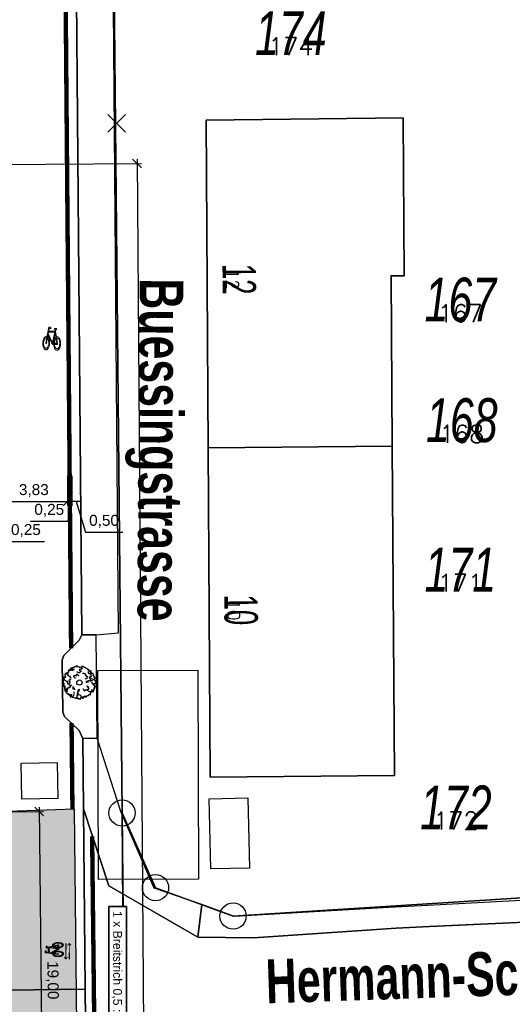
# Model space of a CAD drawing. Header units: metres. Extents: x 339653 to 341672, y 5744753 to 5747397.
# Tile 72 of 256: x 340496 to 340524, y 5745561 to 5745617. Entities that reach past the tile are written whole.
import ezdxf
from ezdxf.enums import TextEntityAlignment as Align

# ---------------------------------------------------------------- set-up
doc = ezdxf.new("R2010")
doc.units = ezdxf.units.M
doc.header["$LTSCALE"] = 0.03
doc.header["$XCLIPFRAME"] = 2
doc.header["$PDMODE"] = 3
doc.header["$PDSIZE"] = 0.5
doc.linetypes.add('ACAD_ISO03W100', pattern=[30, 12, -18])
for name, color, linetype in [('0-Bild', 7, 'Continuous'), ('BAEUME__AKTUELLER_DATENSTAND_', 7, 'Continuous'), ('FLURSTUECKSNUMMER', 7, 'Continuous'), ('HAUSNUMMER', 7, 'Continuous'), ('P-Markierung', 2, 'Continuous'), ('PF-Furteinfärbung', 10, 'Continuous'), ('UMRINGE_FAHRBAHN', 7, 'Continuous'), ('UMRINGE_FLURSTUECKSABGRENZUNGEN', 7, 'Continuous'), ('UMRINGE_GEHWEG', 7, 'Continuous'), ('UMRINGE_GRUENSTREIFEN', 7, 'Continuous'), ('UMRINGE_STRASSENTEILFLAECHEN__G', 7, 'Continuous'), ('UMRINGE_WOHNHAUS', 7, 'Continuous')]:
    doc.layers.add(name, color=color, linetype=linetype)
for name, color, linetype, lineweight in [('B-Baum', 83, 'Continuous', 25), ('B-Gebäude', 15, 'Continuous', 35), ('Flurstücke_Grenzpunkte', 7, 'Continuous', 25), ('Lagebezeichnungen', 7, 'Continuous', 25), ('Netzpunkte', 7, 'Continuous', 25), ('P-Bemaßung', 4, 'Continuous', 25), ('P-Beschriftung', 3, 'Continuous', 35), ('P-TR_Material', 6, 'Continuous', 18), ('P-TR_Parkstand', 6, 'ACAD_ISO03W100', 18), ('Siedlung', 7, 'Continuous', 25), ('Verkehr', 7, 'Continuous', 25)]:
    doc.layers.add(name, color=color, linetype=linetype, lineweight=lineweight)
doc.styles.add('DYN_DIM', font='arial.ttf')
doc.styles.add('FLURSTUECKSNUMMER', font='simplex.shx')
doc.styles.add('Flurstücksnummer - K 10 700', font='ariali.ttf', dxfattribs={"width": 0.7})
doc.styles.add('HAUSNUMMER', font='simplex.shx')
doc.styles.add('Hausnummern NRW', font='arial.ttf', dxfattribs={"width": 0.595})
doc.styles.add('Name - Bauwerken u. Einrichtungen - F 10', font='arialbd.ttf', dxfattribs={"width": 0.7})
doc.styles.add('Text-Standard 66', font='arial.ttf')
doc.dimstyles.new('M50_Bemaßung 66', dxfattribs={"dimscale": 0.2, "dimtxt": 0.625, "dimasz": 0.5, "dimexe": 0.25, "dimexo": 0.25, "dimgap": 0.25, "dimtad": 1, "dimzin": 0, "dimtxsty": 'DYN_DIM', "dimblk": 'OBLIQUE', "dimcen": -1, "dimdle": 0.25, "dimclrt": 256, "dimaunit": 2, "dimazin": 0, "dimtfac": 0.75, "dimtmove": 1, "dimatfit": 2, "dimfxl": 1, "dimtvp": 1.5, "dimtolj": 1, "dimtzin": 0, "dimarcsym": 0})
picture_1 = doc.add_image_def('image7.jpg', size_in_pixel=(450, 300))
picture_2 = doc.add_image_def('image8.png', size_in_pixel=(1024, 564))

# ---------------------------------------------------------------- blocks, each defined once
blk = doc.blocks.new('2C00108')
at = {"layer": 'B-Baum'}
for p, q in [((1.19, 3.5), (1.11, 3.45)), ((2.22, 3.67), (2.16, 3.61)), ((0.26, 2.23), (0.23, 2.21)), ((0.68, 2.97), (0.57, 3.04)), ((3.68, 2.32), (3.63, 2.28)), ((0.63, 1.13), (0.61, 1.16)), ((1.15, 0.36), (1.15, 0.41)), ((1.73, 0.2), (1.76, 0.24)), ((2.18, 0.23), (2.23, 0.25)), ((3.28, 0.82), (3.33, 0.88))]:
    blk.add_line(p, q, dxfattribs=at)
for points in [[(0.68, 2.97), (0.64, 3.07), (0.7, 3.07), (0.7, 3.16), (0.82, 3.16), (0.73, 3.29), (0.73, 3.35), (0.81, 3.33), (0.85, 3.28), (0.85, 3.43), (0.93, 3.45), (0.93, 3.39), (0.98, 3.35), (1.02, 3.51), (0.96, 3.57), (1.08, 3.65), (1.1, 3.53), (1.11, 3.45), (1.08, 3.35), (1.21, 3.32), (1.21, 3.42), (1.32, 3.42), (1.31, 3.31)], [(1.4, 3.7), (1.35, 3.62), (1.23, 3.68), (1.19, 3.5)], [(1.4, 3.7), (1.46, 3.67), (1.48, 3.77), (1.72, 3.87), (1.66, 3.77), (1.66, 3.72), (1.82, 3.77), (1.93, 3.74), (1.92, 3.64), (2.11, 3.71), (2.2, 3.72), (2.16, 3.61), (2.28, 3.57), (2.24, 3.45), (2.01, 3.45), (1.95, 3.34), (2.06, 3.26), (2.21, 3.25), (1.97, 3.06), (1.77, 3.06), (1.76, 3.07), (1.74, 3.18)], [(2.22, 3.67), (2.3, 3.82), (2.44, 3.77), (2.45, 3.67), (2.63, 3.69), (2.64, 3.61), (2.77, 3.59), (2.8, 3.52), (2.8, 3.48), (2.95, 3.5), (2.89, 3.42), (3.05, 3.41), (2.99, 3.35), (3.1, 3.27)], [(0.24, 1.85), (0.11, 1.98), (0, 2.03), (0.05, 2.05), (0.14, 2.05), (0.23, 2.21), (0.35, 2.23), (0.4, 2.18), (0.39, 2.14), (0.5, 2.09), (0.61, 2.08), (0.59, 1.95), (0.62, 1.85), (0.67, 1.76)], [(0.26, 2.23), (0.19, 2.3), (0.26, 2.35), (0.14, 2.58), (0.29, 2.58), (0.28, 2.56), (0.42, 2.54), (0.36, 2.63), (0.43, 2.63), (0.35, 2.71), (0.36, 2.85), (0.43, 3.06), (0.57, 3.04), (0.57, 2.96), (0.5, 2.95), (0.59, 2.85), (0.65, 2.9), (0.69, 2.88), (0.62, 2.76), (0.75, 2.75), (0.75, 2.66), (0.85, 2.68), (0.92, 2.56), (1.03, 2.56)], [(1.02, 2.32), (0.89, 2.31), (0.89, 2.28), (0.9, 2.21), (0.78, 2.16), (0.8, 2.11), (0.86, 2.05), (0.79, 1.93), (0.86, 1.88), (0.88, 1.89), (0.84, 1.8), (0.77, 1.78), (0.77, 1.68), (0.87, 1.69), (0.86, 1.62), (0.99, 1.59), (1.02, 1.59), (1.1, 1.63), (1.1, 1.68)], [(1.51, 2.47), (1.51, 2.42), (1.4, 2.48), (1.45, 2.5), (1.4, 2.52), (1.29, 2.62), (1.36, 2.67), (1.36, 2.78), (1.65, 2.69), (1.65, 2.87), (1.69, 2.89), (1.75, 2.81), (1.84, 2.81), (1.87, 2.75), (1.87, 2.67)], [(2.31, 2.97), (2.42, 3.04), (2.43, 3.01), (2.47, 2.95), (2.6, 2.98), (2.61, 2.92), (2.6, 2.84), (2.72, 2.79), (2.7, 2.71), (2.67, 2.7), (2.76, 2.66), (2.83, 2.68), (2.88, 2.6), (2.8, 2.54), (2.85, 2.5), (2.76, 2.39), (2.74, 2.38), (2.65, 2.36), (2.63, 2.4)], [(2.78, 1.92), (2.78, 2.06), (2.85, 2.12), (2.87, 1.99), (2.99, 2.05), (2.99, 2.17), (3.05, 2.19), (3.23, 2.09), (3.23, 2.25), (3.32, 2.12), (3.43, 2.17), (3.43, 2.23), (3.54, 2.32), (3.63, 2.28), (3.67, 2.19), (3.83, 2.14), (3.77, 2.04), (3.79, 1.97), (3.92, 1.89), (3.79, 1.83), (3.7, 1.84), (3.69, 1.76), (3.48, 1.77), (3.47, 1.86), (3.33, 1.91), (3.29, 1.95)], [(2.95, 3.21), (2.94, 3.04), (3.03, 2.96), (3.19, 2.96), (3.24, 2.87), (3.27, 2.71), (3.32, 2.64), (3.07, 2.55), (3.17, 2.48), (3.09, 2.45), (3.2, 2.38), (3.29, 2.44), (3.36, 2.41)], [(3.1, 3.27), (3.3, 3.3), (3.14, 3.11), (3.32, 3.09), (3.32, 3.01), (3.29, 2.97), (3.3, 2.93), (3.39, 2.95), (3.45, 3.02), (3.53, 2.92), (3.48, 2.8), (3.56, 2.7), (3.65, 2.66), (3.61, 2.5), (3.65, 2.5), (3.76, 2.49), (3.76, 2.42), (3.68, 2.36), (3.68, 2.32)], [(0.24, 1.85), (0.16, 1.8), (0.23, 1.73), (0.09, 1.52), (0.24, 1.51), (0.23, 1.53), (0.37, 1.53), (0.31, 1.44), (0.37, 1.44), (0.29, 1.36), (0.29, 1.23), (0.33, 1.01), (0.47, 1.02), (0.48, 1.1), (0.42, 1.11), (0.51, 1.21), (0.57, 1.15), (0.61, 1.16), (0.55, 1.3), (0.68, 1.3), (0.69, 1.38), (0.79, 1.35), (0.86, 1.46), (0.98, 1.45)], [(0.63, 1.13), (0.56, 1.03), (0.54, 1), (0.59, 0.92), (0.41, 0.8), (0.47, 0.77), (0.66, 0.74), (0.57, 0.67), (0.67, 0.66), (0.72, 0.71), (0.74, 0.56), (0.86, 0.59), (0.83, 0.53), (0.86, 0.45), (0.95, 0.49), (1.05, 0.61), (1.04, 0.49), (0.96, 0.38), (0.97, 0.3), (1.15, 0.41), (1.25, 0.44), (1.34, 0.48), (1.38, 0.66), (1.39, 0.73), (1.33, 0.89)], [(1.45, 1.12), (1.41, 1.29), (1.26, 1.2), (1.22, 1.22), (1.26, 1.32), (1.21, 1.39), (1.25, 1.44), (1.32, 1.49)], [(2.01, 1.14), (1.87, 1.13), (1.8, 1.06), (1.94, 1.05), (1.88, 0.93), (1.76, 0.92), (1.75, 0.86), (1.84, 0.68), (1.69, 0.68), (1.82, 0.6), (1.76, 0.48), (1.71, 0.48), (1.62, 0.37), (1.66, 0.28), (1.76, 0.24), (1.81, 0.08), (1.91, 0.14), (1.97, 0.13), (2.06, 0), (2.11, 0.13), (2.11, 0.22), (2.18, 0.23), (2.17, 0.43), (2.08, 0.44), (2.03, 0.59), (1.99, 0.62)], [(2.37, 1.24), (2.38, 1.21), (2.38, 1.19), (2.46, 1.16), (2.46, 1.11), (2.42, 1.07), (2.52, 1.06), (2.52, 1), (2.75, 1.15), (2.8, 1.05), (2.94, 1.08), (2.86, 1.16), (2.95, 1.19), (3.04, 1.18), (3.05, 1.27), (3.02, 1.28), (3.04, 1.39), (2.85, 1.41), (2.96, 1.46), (2.95, 1.53), (2.9, 1.51), (2.85, 1.54), (2.85, 1.58)], [(3.48, 1.77), (3.61, 1.69), (3.64, 1.68), (3.62, 1.58), (3.84, 1.54), (3.8, 1.49), (3.64, 1.39), (3.75, 1.36), (3.66, 1.31), (3.6, 1.34), (3.64, 1.19), (3.52, 1.17), (3.58, 1.13), (3.58, 1.04), (3.47, 1.04), (3.34, 1.11), (3.39, 1.01), (3.51, 0.94), (3.54, 0.86), (3.33, 0.88), (3.23, 0.87), (3.12, 0.87), (3.04, 0.99)], [(1.15, 0.36), (1.15, 0.33), (1.21, 0.21), (1.31, 0.28), (1.36, 0.2), (1.52, 0.24), (1.55, 0.15), (1.62, 0.18), (1.7, 0.14), (1.73, 0.2)], [(2.23, 0.25), (2.38, 0.11), (2.35, 0.35), (2.51, 0.27), (2.55, 0.35), (2.54, 0.39), (2.57, 0.43), (2.65, 0.36), (2.66, 0.27), (2.78, 0.31), (2.8, 0.44), (2.92, 0.48), (3.01, 0.47), (3.07, 0.62), (3.1, 0.6), (3.2, 0.56), (3.24, 0.61), (3.2, 0.71), (3.28, 0.82)]]:
    blk.add_lwpolyline(points, dxfattribs=at)
blk.add_circle((1.96, 1.94), 0.3, dxfattribs=at)
blk = doc.blocks.new('CIRCLE')
at = {"layer": 'B-Baum'}
blk.add_blockref('2C00108', (-1.98, -1.95), dxfattribs=at)
blk = doc.blocks.new('Grenzpunkt mit Abmarkung (Marke)')
at = {"lineweight": -2}
blk.add_circle((0, 0), 0.499, dxfattribs=at)
blk = doc.blocks.new('A$C820ec4b6')
at = {"layer": 'P-TR_Material'}
h = blk.add_hatch(color=256, dxfattribs=at)
h.dxf.hatch_style = 1
edge = h.paths.add_edge_path()
edge.add_line((0.218, 1.308), (0.136, 1.308))
edge.add_arc((0.136, 1.244), 0.0647, 90.1266, 195.4329)
edge.add_line((0.074, 1.226), (-0.044, 0.39))
edge.add_arc((-0.023, 0.387), 0.0209, 171.9456, 368.3076)
edge.add_line((-0.003, 0.39), (0.112, 1.202))
edge.add_arc((0.145, 1.198), 0.033, 80.5521, 171.9456, ccw=False)
edge.add_line((0.15, 1.23), (0.218, 1.231))
edge.add_line((0.218, 1.231), (0.218, 1.308))
h = blk.add_hatch(color=256, dxfattribs=at)
h.dxf.hatch_style = 1
h.paths.add_polyline_path([(0.421, 1.243), (0.538, 1.243), (0.538, 1.165), (0.498, 1.165), (0.382, 0.401), (0.343, 0.417), (0.457, 1.169), (0.441, 1.174), (0.429, 1.183), (0.419, 1.198), (0.416, 1.211), (0.416, 1.229)])
h = blk.add_hatch(color=256, dxfattribs=at)
h.dxf.hatch_style = 1
h.paths.add_polyline_path([(0.049, 0.757), (0.075, 0.738), (0.099, 0.709), (0.118, 0.678), (0.141, 0.626), (0.16, 0.567), (0.176, 0.481), (0.181, 0.416), (0.181, 0.359), (0.173, 0.274), (0.158, 0.204), (0.132, 0.129), (0.103, 0.077), (0.076, 0.043), (0.036, 0.012), (0, 0), (-0.045, 0.005), (-0.081, 0.024), (-0.111, 0.053), (-0.139, 0.091), (-0.171, 0.16), (-0.184, 0.201), (-0.192, 0.232), (-0.2, 0.278), (-0.207, 0.342), (-0.208, 0.403), (-0.205, 0.466), (-0.195, 0.537), (-0.185, 0.578), (-0.165, 0.639), (-0.131, 0.703), (-0.102, 0.739), (-0.07, 0.765), (-0.027, 0.781), (0.01, 0.778), (-0.002, 0.689), (-0.011, 0.692), (-0.037, 0.688), (-0.071, 0.669), (-0.087, 0.653), (-0.106, 0.626), (-0.126, 0.587), (-0.144, 0.533), (-0.156, 0.478), (-0.161, 0.426), (-0.161, 0.371), (-0.159, 0.328), (-0.153, 0.286), (-0.134, 0.216), (-0.107, 0.156), (-0.086, 0.127), (-0.063, 0.106), (-0.034, 0.092), (-0.002, 0.089), (0.029, 0.101), (0.052, 0.12), (0.075, 0.148), (0.096, 0.186), (0.113, 0.233), (0.123, 0.275), (0.131, 0.322), (0.134, 0.367), (0.134, 0.42), (0.129, 0.469), (0.118, 0.528), (0.104, 0.573), (0.093, 0.598), (0.078, 0.626), (0.067, 0.643), (0.037, 0.673)])
h = blk.add_hatch(color=256, dxfattribs=at)
h.dxf.hatch_style = 1
h.paths.add_polyline_path([(0.074, 0.934), (0.342, 0.419), (0.38, 0.402), (0.591, 0.401), (0.633, 0.407), (0.637, 0.382), (0.634, 0.363), (0.625, 0.346), (0.615, 0.336), (0.604, 0.328), (0.593, 0.324), (0.377, 0.324), (0.364, 0.328), (0.346, 0.336), (0.329, 0.349), (0.321, 0.357), (0.311, 0.371), (0.302, 0.389), (0.063, 0.849)])
h = blk.add_hatch(color=256, dxfattribs=at)
h.dxf.hatch_style = 1
h.paths.add_polyline_path([(0.096, 1.089), (0.445, 1.09), (0.433, 1.012), (0.085, 1.011)])
h = blk.add_hatch(color=256, dxfattribs=at)
h.dxf.hatch_style = 1
h.paths.add_polyline_path([(0.557, 0.768), (0.592, 0.781), (0.632, 0.78), (0.669, 0.764), (0.703, 0.735), (0.732, 0.695), (0.76, 0.641), (0.78, 0.581), (0.797, 0.501), (0.803, 0.437), (0.804, 0.353), (0.798, 0.291), (0.786, 0.221), (0.765, 0.155), (0.738, 0.097), (0.709, 0.054), (0.677, 0.024), (0.636, 0.004), (0.603, 0.001), (0.559, 0.015), (0.525, 0.04), (0.498, 0.072), (0.473, 0.114), (0.463, 0.135), (0.445, 0.186), (0.429, 0.249), (0.418, 0.323), (0.415, 0.406), (0.419, 0.469), (0.428, 0.535), (0.439, 0.58), (0.449, 0.613), (0.466, 0.657), (0.487, 0.696), (0.521, 0.739), (0.539, 0.657), (0.518, 0.628), (0.486, 0.557), (0.474, 0.512), (0.465, 0.45), (0.462, 0.401), (0.466, 0.322), (0.473, 0.279), (0.485, 0.231), (0.501, 0.188), (0.526, 0.143), (0.565, 0.105), (0.6, 0.091), (0.621, 0.091), (0.654, 0.104), (0.685, 0.131), (0.712, 0.173), (0.73, 0.213), (0.744, 0.262), (0.756, 0.336), (0.757, 0.357), (0.757, 0.417), (0.752, 0.475), (0.746, 0.51), (0.733, 0.559), (0.713, 0.608), (0.695, 0.637), (0.667, 0.669), (0.645, 0.684), (0.623, 0.692), (0.602, 0.693), (0.575, 0.685)])
h = blk.add_hatch(color=256, dxfattribs=at)
h.dxf.hatch_style = 1
h.paths.add_polyline_path([(0.488, 1.099), (0.633, 0.405), (0.592, 0.401), (0.47, 0.983)])
at = {"layer": 'P-TR_Material', "flags": 128}
blk.add_lwpolyline([(0.218, 1.308), (0.136, 1.308, 0.494808), (0.074, 1.226), (-0.044, 0.39, 1.154045), (-0.003, 0.39), (0.112, 1.202, -0.421355), (0.15, 1.23), (0.218, 1.231), (0.218, 1.308)], format="xyb", close=True, dxfattribs=at)
for points in [[(0.421, 1.243), (0.538, 1.243), (0.538, 1.165), (0.498, 1.165), (0.382, 0.401), (0.343, 0.417), (0.457, 1.169), (0.441, 1.174), (0.429, 1.183), (0.419, 1.198), (0.416, 1.211), (0.416, 1.229), (0.421, 1.243)], [(0.049, 0.757), (0.075, 0.738), (0.099, 0.709), (0.118, 0.678), (0.141, 0.626), (0.16, 0.567), (0.176, 0.481), (0.181, 0.416), (0.181, 0.359), (0.173, 0.274), (0.158, 0.204), (0.132, 0.129), (0.103, 0.077), (0.076, 0.043), (0.036, 0.012), (0, 0), (-0.045, 0.005), (-0.081, 0.024), (-0.111, 0.053), (-0.139, 0.091), (-0.171, 0.16), (-0.184, 0.201), (-0.192, 0.232), (-0.2, 0.278), (-0.207, 0.342), (-0.208, 0.403), (-0.205, 0.466), (-0.195, 0.537), (-0.185, 0.578), (-0.165, 0.639), (-0.131, 0.703), (-0.102, 0.739), (-0.07, 0.765), (-0.027, 0.781), (0.01, 0.778), (-0.002, 0.689), (-0.011, 0.692), (-0.037, 0.688), (-0.071, 0.669), (-0.087, 0.653), (-0.106, 0.626), (-0.126, 0.587), (-0.144, 0.533), (-0.156, 0.478), (-0.161, 0.426), (-0.161, 0.371), (-0.159, 0.328), (-0.153, 0.286), (-0.134, 0.216), (-0.107, 0.156), (-0.086, 0.127), (-0.063, 0.106), (-0.034, 0.092), (-0.002, 0.089), (0.029, 0.101), (0.052, 0.12), (0.075, 0.148), (0.096, 0.186), (0.113, 0.233), (0.123, 0.275), (0.131, 0.322), (0.134, 0.367), (0.134, 0.42), (0.129, 0.469), (0.118, 0.528), (0.104, 0.573), (0.093, 0.598), (0.078, 0.626), (0.067, 0.643), (0.037, 0.673), (0.049, 0.757)], [(0.074, 0.934), (0.342, 0.419), (0.38, 0.402), (0.591, 0.401), (0.633, 0.407), (0.637, 0.382), (0.634, 0.363), (0.625, 0.346), (0.615, 0.336), (0.604, 0.328), (0.593, 0.324), (0.377, 0.324), (0.364, 0.328), (0.346, 0.336), (0.329, 0.349), (0.321, 0.357), (0.311, 0.371), (0.302, 0.389), (0.063, 0.849), (0.074, 0.934)], [(0.096, 1.089), (0.445, 1.09), (0.433, 1.012), (0.085, 1.011), (0.096, 1.089)], [(0.557, 0.768), (0.592, 0.781), (0.632, 0.78), (0.669, 0.764), (0.703, 0.735), (0.732, 0.695), (0.76, 0.641), (0.78, 0.581), (0.797, 0.501), (0.803, 0.437), (0.804, 0.353), (0.798, 0.291), (0.786, 0.221), (0.765, 0.155), (0.738, 0.097), (0.709, 0.054), (0.677, 0.024), (0.636, 0.004), (0.603, 0.001), (0.559, 0.015), (0.525, 0.04), (0.498, 0.072), (0.473, 0.114), (0.463, 0.135), (0.445, 0.186), (0.429, 0.249), (0.418, 0.323), (0.415, 0.406), (0.419, 0.469), (0.428, 0.535), (0.439, 0.58), (0.449, 0.613), (0.466, 0.657), (0.487, 0.696), (0.521, 0.739), (0.539, 0.657), (0.518, 0.628), (0.486, 0.557), (0.474, 0.512), (0.465, 0.45), (0.462, 0.401), (0.466, 0.322), (0.473, 0.279), (0.485, 0.231), (0.501, 0.188), (0.526, 0.143), (0.565, 0.105), (0.6, 0.091), (0.621, 0.091), (0.654, 0.104), (0.685, 0.131), (0.712, 0.173), (0.73, 0.213), (0.744, 0.262), (0.756, 0.336), (0.757, 0.357), (0.757, 0.417), (0.752, 0.475), (0.746, 0.51), (0.733, 0.559), (0.713, 0.608), (0.695, 0.637), (0.667, 0.669), (0.645, 0.684), (0.623, 0.692), (0.602, 0.693), (0.575, 0.685), (0.557, 0.768)], [(0.488, 1.099), (0.633, 0.405), (0.592, 0.401), (0.47, 0.983), (0.488, 1.099)]]:
    blk.add_lwpolyline(points, close=True, dxfattribs=at)
blk = doc.blocks.new('_Oblique')
at = {"color": 0, "lineweight": -2}
blk.add_line((-0.5, -0.5), (0.5, 0.5), dxfattribs=at)
blk = doc.blocks.new('*D152')
at = {"layer": 'Defpoints', "color": 0, "transparency": 16777216}
for p in [(340494.951, 5745572.277), (340495.174, 5745553.014), (340497.512, 5745553.041)]:
    blk.add_point(p, dxfattribs=at)
at = {"layer": 'P-Bemaßung', "color": 0, "lineweight": -2, "transparency": 16777216}
for p, q in [((340495.201, 5745572.279), (340497.538, 5745572.307)), ((340497.285, 5745572.554), (340497.515, 5745552.791)), ((340495.424, 5745553.017), (340497.762, 5745553.044))]:
    blk.add_line(p, q, dxfattribs=at)
at = {"layer": 'P-Bemaßung', "color": 0, "lineweight": -2, "transparency": 16777216, "xscale": 0.5, "yscale": 0.5, "zscale": 0.5}
for p, rotation in [((340497.288, 5745572.304), 90.66475879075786), ((340497.512, 5745553.041), 270.6647587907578)]:
    blk.add_blockref('_Oblique', p, dxfattribs=dict(at, rotation=rotation))
at = {"layer": 'P-Bemaßung', "transparency": 16777216, "insert": (340498.025, 5745562.68), "char_height": 0.625, "attachment_point": 5, "rotation": 270.6648, "style": 'DYN_DIM'}
blk.add_mtext('\\A1;19,00', dxfattribs=at)
blk = doc.blocks.new('*D158')
at = {"layer": 'Defpoints', "color": 0, "transparency": 16777216}
for p in [(340499.149, 5745591.689), (340499.649, 5745591.689), (340499.149, 5745589.967)]:
    blk.add_point(p, dxfattribs=at)
at = {"layer": 'P-Bemaßung', "color": 0, "lineweight": -2, "transparency": 16777216}
for p, q in [((340499.149, 5745591.439), (340499.149, 5745589.717)), ((340499.649, 5745591.439), (340499.649, 5745589.717)), ((340499.649, 5745589.967), (340499.149, 5745589.967)), ((340499.649, 5745589.967), (340499.149, 5745589.967)), ((340499.399, 5745589.967), (340499.925, 5745588.215)), ((340499.925, 5745588.215), (340502.046, 5745588.215))]:
    blk.add_line(p, q, dxfattribs=at)
at = {"layer": 'P-Bemaßung', "transparency": 16777216, "insert": (340500.985, 5745588.841), "char_height": 0.625, "attachment_point": 5, "style": 'DYN_DIM'}
blk.add_mtext('\\A1;0,50', dxfattribs=at)
blk = doc.blocks.new('*D159')
at = {"layer": 'Defpoints', "color": 0, "transparency": 16777216}
for p in [(340498.899, 5745591.689), (340499.149, 5745591.689), (340498.899, 5745589.967)]:
    blk.add_point(p, dxfattribs=at)
at = {"layer": 'P-Bemaßung', "color": 0, "lineweight": -2, "transparency": 16777216}
for p, q in [((340498.899, 5745591.439), (340498.899, 5745589.717)), ((340499.149, 5745591.439), (340499.149, 5745589.717)), ((340499.149, 5745589.967), (340498.899, 5745589.967)), ((340499.149, 5745589.967), (340498.899, 5745589.967)), ((340499.024, 5745589.967), (340498.926, 5745588.841)), ((340498.926, 5745588.841), (340496.798, 5745588.841))]:
    blk.add_line(p, q, dxfattribs=at)
at = {"layer": 'P-Bemaßung', "transparency": 16777216, "insert": (340497.862, 5745589.466), "char_height": 0.625, "attachment_point": 5, "style": 'DYN_DIM'}
blk.add_mtext('\\A1;0,25', dxfattribs=at)
blk = doc.blocks.new('*D161')
at = {"layer": 'Defpoints', "color": 0, "transparency": 16777216}
for p in [(340494.82, 5745591.689), (340495.07, 5745591.689), (340495.07, 5745589.967)]:
    blk.add_point(p, dxfattribs=at)
at = {"layer": 'P-Bemaßung', "color": 0, "lineweight": -2, "transparency": 16777216}
for p, q in [((340494.82, 5745591.439), (340494.82, 5745589.717)), ((340495.07, 5745591.439), (340495.07, 5745589.717)), ((340494.82, 5745589.967), (340495.07, 5745589.967)), ((340494.82, 5745589.967), (340495.07, 5745589.967)), ((340494.945, 5745589.967), (340495.471, 5745587.69)), ((340495.471, 5745587.69), (340497.599, 5745587.69))]:
    blk.add_line(p, q, dxfattribs=at)
at = {"layer": 'P-Bemaßung', "transparency": 16777216, "insert": (340496.535, 5745588.316), "char_height": 0.625, "attachment_point": 5, "style": 'DYN_DIM'}
blk.add_mtext('\\A1;0,25', dxfattribs=at)
blk = doc.blocks.new('*D162')
at = {"layer": 'Defpoints', "color": 0, "transparency": 16777216}
for p in [(340495.07, 5745591.689), (340498.899, 5745591.689), (340498.899, 5745589.967)]:
    blk.add_point(p, dxfattribs=at)
at = {"layer": 'P-Bemaßung', "color": 0, "lineweight": -2, "transparency": 16777216}
for p, q in [((340495.07, 5745591.439), (340495.07, 5745589.717)), ((340498.899, 5745591.439), (340498.899, 5745589.717)), ((340494.82, 5745589.967), (340499.149, 5745589.967))]:
    blk.add_line(p, q, dxfattribs=at)
at = {"layer": 'P-Bemaßung', "color": 0, "lineweight": -2, "transparency": 16777216, "xscale": 0.5, "yscale": 0.5, "zscale": 0.5, "rotation": 180}
blk.add_blockref('_Oblique', (340495.07, 5745589.967), dxfattribs=at)
at = {"layer": 'P-Bemaßung', "color": 0, "lineweight": -2, "transparency": 16777216, "xscale": 0.5, "yscale": 0.5, "zscale": 0.5}
blk.add_blockref('_Oblique', (340498.899, 5745589.967), dxfattribs=at)
at = {"layer": 'P-Bemaßung', "transparency": 16777216, "insert": (340496.985, 5745590.592), "char_height": 0.625, "attachment_point": 5, "style": 'DYN_DIM'}
blk.add_mtext('\\A1;3,83', dxfattribs=at)
blk = doc.blocks.new('*D206')
at = {"layer": 'Defpoints', "color": 0, "transparency": 16777216}
for p in [(340493.692, 5745609.166), (340494.732, 5745470.428), (340503.907, 5745470.497)]:
    blk.add_point(p, dxfattribs=at)
at = {"layer": 'P-Bemaßung', "color": 0, "lineweight": -2, "transparency": 16777216}
for p, q in [((340502.865, 5745609.485), (340503.908, 5745470.247)), ((340493.942, 5745609.168), (340503.117, 5745609.236)), ((340494.982, 5745470.43), (340504.156, 5745470.499))]:
    blk.add_line(p, q, dxfattribs=at)
at = {"layer": 'P-Bemaßung', "color": 0, "lineweight": -2, "transparency": 16777216, "xscale": 0.5, "yscale": 0.5, "zscale": 0.5}
for p, rotation in [((340502.867, 5745609.235), 90.42931702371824), ((340503.907, 5745470.497), 270.4293170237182)]:
    blk.add_blockref('_Oblique', p, dxfattribs=dict(at, rotation=rotation))
at = {"layer": 'P-Bemaßung', "transparency": 16777216, "insert": (340504.012, 5745539.87), "char_height": 0.625, "attachment_point": 5, "rotation": 270.4293, "style": 'DYN_DIM'}
blk.add_mtext('\\A1;140,00', dxfattribs=at)

msp = doc.modelspace()

# ---------------------------------------------------------------- hatches: boundary and pattern name
at = {"layer": 'PF-Furteinfärbung'}
h = msp.add_hatch(color=256, dxfattribs=at)
h.dxf.hatch_style = 1
h.paths.add_polyline_path([(340499.518, 5745553.064), (340499.31, 5745572.433), (340494.95, 5745572.277), (340495.098, 5745553.013)])

# ---------------------------------------------------------------- linework, layer by layer
at = {"layer": 'B-Gebäude'}
for points in [[(340517.399, 5745593.132), (340506.92, 5745593.033), (340506.802, 5745611.706), (340518.022, 5745611.837), (340518.083, 5745602.843), (340517.334, 5745602.837)], [(340517.399, 5745593.132), (340517.526, 5745574.361), (340507.038, 5745574.26), (340506.92, 5745593.033)]]:
    msp.add_lwpolyline(points, close=True, dxfattribs=at)
for points in [[(340506.92, 5745593.033, 0), (340517.399, 5745593.132, 0), (340517.334, 5745602.837, 0), (340518.083, 5745602.843, 0), (340518.022, 5745611.837, 0), (340506.802, 5745611.706, 0), (340506.92, 5745593.033, 0)], [(340517.399, 5745593.132, 0), (340506.92, 5745593.033, 0), (340507.038, 5745574.26, 0), (340517.526, 5745574.361, 0), (340517.399, 5745593.132, 0)]]:
    msp.add_polyline3d(points, dxfattribs=at)
at = {"layer": 'Flurstücke_Grenzpunkte', "color": 83}
for points in [[(340498.06, 5745788.18), (340498.615, 5745666.57), (340501.103, 5745666.554), (340501.408, 5745634.914), (340502.014, 5745572.218), (340502.182, 5745554.868)], [(340502.182, 5745554.868), (340502.014, 5745572.218), (340503.918, 5745567.959), (340508.337, 5745566.342), (340526.87, 5745567.517), (340528.36, 5745567.611), (340528.709, 5745567.633), (340548.621, 5745567.844), (340567.561, 5745566.75), (340573.592, 5745566.402), (340591.895, 5745564.765), (340615.329, 5745562.668), (340633.341, 5745561.057)]]:
    msp.add_lwpolyline(points, dxfattribs=at)
msp.add_lwpolyline([(340503.918, 5745567.959), (340502.014, 5745572.218), (340501.408, 5745634.914), (340527.418, 5745634.709), (340527.235, 5745612.246), (340527.174, 5745604.753), (340527.113, 5745597.251), (340527.051, 5745589.758), (340526.986, 5745581.775), (340526.87, 5745567.517), (340508.337, 5745566.342)], close=True, dxfattribs=at)
at = {"layer": 'Netzpunkte', "color": 83}
msp.add_point((340501.706, 5745611.534), dxfattribs=at)
at = {"layer": 'P-Markierung', "linetype": 'ACAD_ISO03W100'}
for p, q in [((340498.807, 5745564.786), (340498.807, 5745563.886)), ((340499.009, 5745563.892), (340499.009, 5745564.792))]:
    msp.add_line(p, q, dxfattribs=at)
at = {"layer": 'P-Markierung', "color": 10, "const_width": 0.25}
for points in [[(340499.109, 5745581.605), (340498.683, 5745632.255), (340498.385, 5745669.734)], [(340499.186, 5745572.429), (340499.134, 5745577.34)]]:
    msp.add_lwpolyline(points, dxfattribs=at)
at = {"layer": 'P-Markierung', "linetype": 'ACAD_ISO03W100', "const_width": 0.25}
msp.add_lwpolyline([(340500.306, 5745570.891), (340500.509, 5745553.072)], dxfattribs=at)
at = {"layer": 'P-Markierung', "linetype": 'ByBlock', "const_width": 0.05}
for points in [[(340498.807, 5745564.786), (340498.807, 5745563.886), (340498.807, 5745563.886)], [(340499.009, 5745563.892), (340499.009, 5745564.792), (340499.009, 5745564.792)]]:
    msp.add_lwpolyline(points, dxfattribs=at)
at = {"layer": 'P-Markierung', "const_width": 0.05}
for points in [[(340499.009, 5745564.792), (340498.91, 5745564.669)], [(340499.009, 5745564.792), (340499.108, 5745564.669)], [(340498.807, 5745563.886), (340498.707, 5745564.009)], [(340498.807, 5745563.886), (340498.906, 5745564.009)]]:
    msp.add_lwpolyline(points, dxfattribs=at)
at = {"layer": 'P-TR_Material'}
msp.add_line((340499.31, 5745572.433), (340494.94, 5745572.276), dxfattribs=at)
at = {"layer": 'P-TR_Parkstand'}
for p, q in [((340499.009, 5745564.792), (340499.009, 5745564.792)), ((340498.807, 5745563.886), (340498.807, 5745563.886))]:
    msp.add_line(p, q, dxfattribs=at)
at = {"layer": 'PF-Furteinfärbung'}
msp.add_lwpolyline([(340499.516, 5745553.064), (340499.31, 5745572.433), (340494.951, 5745572.277), (340495.103, 5745553.013)], close=True, dxfattribs=at)
at = {"layer": 'Siedlung', "color": 83}
msp.add_lwpolyline([(340527.235, 5745612.246), (340527.174, 5745604.753), (340527.113, 5745597.251), (340527.051, 5745589.758), (340526.986, 5745581.775), (340526.87, 5745567.517), (340508.337, 5745566.342), (340503.918, 5745567.959), (340502.014, 5745572.218), (340501.408, 5745634.914), (340527.418, 5745634.709)], close=True, dxfattribs=at)
at = {"layer": 'UMRINGE_FAHRBAHN', "color": 83}
for points in [[(340493.352, 5745609.912, 0), (340493.686, 5745609.614, 0), (340493.888, 5745582.594, 0), (340494.039, 5745582.378, 0), (340494.931, 5745581.44, 0), (340495.103, 5745580.993, 0), (340495.167, 5745577.957, 0), (340494.968, 5745577.515, 0), (340494.057, 5745576.792, 0), (340493.917, 5745576.537, 0), (340494.084, 5745562.107, 0), (340499.919, 5745562.177, 0), (340499.811, 5745572.451, 0), (340499.783, 5745576.466, 0), (340499.576, 5745576.915, 0), (340498.739, 5745577.72, 0), (340498.629, 5745577.955, 0), (340498.593, 5745580.949, 0), (340498.703, 5745581.195, 0), (340499.56, 5745582.061, 0), (340499.728, 5745582.364, 0), (340499.193, 5745645.927, 0)], [(340493.352, 5745609.912, 0), (340493.686, 5745609.614, 0), (340493.888, 5745582.594, 0), (340494.039, 5745582.378, 0), (340494.931, 5745581.44, 0), (340495.103, 5745580.993, 0), (340495.167, 5745577.957, 0), (340494.968, 5745577.515, 0), (340494.057, 5745576.792, 0), (340493.917, 5745576.537, 0), (340494.084, 5745562.107, 0), (340499.919, 5745562.177, 0), (340499.811, 5745572.451, 0), (340499.783, 5745576.466, 0), (340499.576, 5745576.915, 0), (340498.739, 5745577.72, 0), (340498.629, 5745577.955, 0), (340498.593, 5745580.949, 0), (340498.703, 5745581.195, 0), (340499.56, 5745582.061, 0), (340499.728, 5745582.364, 0), (340499.193, 5745645.927, 0)], [(340499.919, 5745562.177, 0), (340500.028, 5745551.903, 0), (340501.951, 5745556.769, 0), (340506.108, 5745558.56, 0), (340510.123, 5745558.865, 0), (340519.644, 5745559.495, 0), (340523.193, 5745559.659, 0), (340529.793, 5745560.049, 0), (340539.389, 5745560.305, 0), (340550.802, 5745560.206, 0), (340551.342, 5745560.214, 0), (340557.592, 5745559.898, 0), (340557.915, 5745566.2, 0), (340547.843, 5745566.533, 0), (340539.626, 5745566.471, 0), (340529.569, 5745566.204, 0), (340519.534, 5745565.745, 0), (340517.629, 5745565.643, 0), (340509.501, 5745565.107, 0), (340506.331, 5745565.147, 0), (340501.25, 5745568.068, 0), (340499.811, 5745572.451, 0), (340499.919, 5745562.177, 0)], [(340499.919, 5745562.177, 0), (340494.084, 5745562.107, 0), (340494.196, 5745552.423, 0), (340494.613, 5745509.378, 0), (340494.785, 5745491.315, 0), (340494.705, 5745475.836, 0), (340500.75, 5745476.118, 0), (340500.726, 5745476.249, 0), (340500.449, 5745503.413, 0), (340500.403, 5745509.31, 0), (340500.069, 5745545.176, 0), (340500.028, 5745551.903, 0), (340499.919, 5745562.177, 0)]]:
    msp.add_polyline3d(points, dxfattribs=at)
at = {"layer": 'UMRINGE_FLURSTUECKSABGRENZUNGEN', "color": 83}
for points in [[(340502.152, 5745554.867, 0), (340502.014, 5745572.218, 0), (340501.408, 5745634.914, 0), (340501.103, 5745666.554, 0), (340498.615, 5745666.57, 0), (340498.06, 5745788.18, 0)], [(340502.152, 5745554.867, 0), (340502.014, 5745572.218, 0), (340501.408, 5745634.914, 0), (340501.103, 5745666.554, 0), (340498.615, 5745666.57, 0), (340498.06, 5745788.18, 0)], [(340502.135, 5745556.952, 0), (340502.058, 5745566.744, 0), (340502.014, 5745572.218, 0), (340501.408, 5745634.914, 0), (340501.103, 5745666.554, 0), (340498.615, 5745666.57, 0), (340498.607, 5745668.356, 0), (340498.557, 5745679.191, 0), (340498.183, 5745761.33, 0)], [(340502.014, 5745572.218, 0), (340503.918, 5745567.959, 0), (340508.337, 5745566.342, 0), (340526.87, 5745567.517, 0), (340526.986, 5745581.775, 0), (340527.051, 5745589.758, 0), (340527.113, 5745597.251, 0), (340527.174, 5745604.753, 0), (340527.235, 5745612.246, 0), (340527.418, 5745634.709, 0), (340501.408, 5745634.914, 0), (340502.014, 5745572.218, 0)], [(340502.014, 5745572.218, 0), (340503.918, 5745567.959, 0), (340508.337, 5745566.342, 0), (340526.87, 5745567.517, 0), (340526.986, 5745581.775, 0), (340527.051, 5745589.758, 0), (340527.113, 5745597.251, 0), (340527.174, 5745604.753, 0), (340527.235, 5745612.246, 0), (340527.418, 5745634.709, 0), (340501.408, 5745634.914, 0), (340502.014, 5745572.218, 0)], [(340553.29, 5745624.112, 0), (340553.201, 5745612.075, 0), (340553.146, 5745604.582, 0), (340553.09, 5745597.088, 0), (340553.086, 5745596.589, 0), (340555.125, 5745595.551, 0), (340555.092, 5745589.532, 0), (340555.048, 5745581.533, 0), (340555.006, 5745573.913, 0), (340553.069, 5745569.517, 0), (340548.621, 5745567.844, 0), (340528.709, 5745567.633, 0), (340528.36, 5745567.611, 0), (340526.87, 5745567.517, 0), (340508.337, 5745566.342, 0), (340503.918, 5745567.959, 0), (340502.014, 5745572.218, 0), (340502.058, 5745566.744, 0), (340502.135, 5745556.952, 0)], [(340553.29, 5745624.112, 0), (340553.201, 5745612.075, 0), (340553.146, 5745604.582, 0), (340553.09, 5745597.088, 0), (340553.086, 5745596.589, 0), (340555.125, 5745595.551, 0), (340555.092, 5745589.532, 0), (340555.048, 5745581.533, 0), (340555.006, 5745573.913, 0), (340553.069, 5745569.517, 0), (340548.621, 5745567.844, 0), (340528.709, 5745567.633, 0), (340528.36, 5745567.611, 0), (340526.87, 5745567.517, 0), (340508.337, 5745566.342, 0), (340503.918, 5745567.959, 0), (340502.014, 5745572.218, 0), (340502.152, 5745554.867, 0)]]:
    msp.add_polyline3d(points, dxfattribs=at)
at = {"layer": 'UMRINGE_GEHWEG', "color": 83}
for points in [[(340500.543, 5745582.371, 0), (340501.808, 5745582.479, 0), (340501.395, 5745634.801, 0), (340501.307, 5745645.97, 0), (340499.193, 5745645.927, 0), (340499.728, 5745582.364, 0), (340500.543, 5745582.371, 0)], [(340499.783, 5745576.466, 0), (340499.811, 5745572.451, 0), (340501.25, 5745568.068, 0), (340506.331, 5745565.147, 0), (340506.548, 5745567, 0), (340503.846, 5745567.941, 0), (340501.946, 5745572.304, 0), (340500.588, 5745576.473, 0), (340499.783, 5745576.466, 0)], [(340517.579, 5745566.856, 0), (340515.873, 5745566.746, 0), (340508.411, 5745566.322, 0), (340506.548, 5745567, 0), (340506.331, 5745565.147, 0), (340509.501, 5745565.107, 0), (340517.629, 5745565.643, 0), (340519.534, 5745565.745, 0), (340520.825, 5745565.804, 0), (340526.966, 5745566.085, 0), (340526.913, 5745566.576, 0), (340526.885, 5745567.344, 0), (340519.414, 5745566.951, 0), (340517.579, 5745566.856, 0)]]:
    msp.add_polyline3d(points, dxfattribs=at)
at = {"layer": 'UMRINGE_GRUENSTREIFEN', "color": 83}
msp.add_polyline3d([(340499.783, 5745576.466, 0), (340500.588, 5745576.473, 0), (340500.543, 5745582.371, 0), (340499.728, 5745582.364, 0), (340499.56, 5745582.061, 0), (340498.703, 5745581.195, 0), (340498.593, 5745580.949, 0), (340498.629, 5745577.955, 0), (340498.739, 5745577.72, 0), (340499.576, 5745576.915, 0), (340499.783, 5745576.466, 0)], dxfattribs=at)
at = {"layer": 'UMRINGE_STRASSENTEILFLAECHEN__G', "color": 83}
for points in [[(340493.352, 5745609.912, 0), (340493.686, 5745609.614, 0), (340493.888, 5745582.594, 0), (340494.039, 5745582.378, 0), (340494.931, 5745581.44, 0), (340495.103, 5745580.993, 0), (340495.167, 5745577.957, 0), (340494.968, 5745577.515, 0), (340494.057, 5745576.792, 0), (340493.917, 5745576.537, 0), (340494.084, 5745562.107, 0), (340499.919, 5745562.177, 0), (340499.811, 5745572.451, 0), (340499.783, 5745576.466, 0), (340499.576, 5745576.915, 0), (340498.739, 5745577.72, 0), (340498.629, 5745577.955, 0), (340498.593, 5745580.949, 0), (340498.703, 5745581.195, 0), (340499.56, 5745582.061, 0), (340499.728, 5745582.364, 0), (340499.193, 5745645.927, 0)], [(340500.543, 5745582.371, 0), (340501.808, 5745582.479, 0), (340501.395, 5745634.801, 0), (340501.307, 5745645.97, 0), (340499.193, 5745645.927, 0), (340499.728, 5745582.364, 0), (340500.543, 5745582.371, 0)], [(340499.783, 5745576.466, 0), (340500.588, 5745576.473, 0), (340500.543, 5745582.371, 0), (340499.728, 5745582.364, 0), (340499.56, 5745582.061, 0), (340498.703, 5745581.195, 0), (340498.593, 5745580.949, 0), (340498.629, 5745577.955, 0), (340498.739, 5745577.72, 0), (340499.576, 5745576.915, 0), (340499.783, 5745576.466, 0)], [(340499.783, 5745576.466, 0), (340499.811, 5745572.451, 0), (340501.25, 5745568.068, 0), (340506.331, 5745565.147, 0), (340506.548, 5745567, 0), (340503.846, 5745567.941, 0), (340501.946, 5745572.304, 0), (340500.588, 5745576.473, 0), (340499.783, 5745576.466, 0)], [(340499.919, 5745562.177, 0), (340500.028, 5745551.903, 0), (340501.951, 5745556.769, 0), (340506.108, 5745558.56, 0), (340510.123, 5745558.865, 0), (340519.644, 5745559.495, 0), (340523.193, 5745559.659, 0), (340529.793, 5745560.049, 0), (340539.389, 5745560.305, 0), (340550.802, 5745560.206, 0), (340551.342, 5745560.214, 0), (340557.592, 5745559.898, 0), (340557.915, 5745566.2, 0), (340547.843, 5745566.533, 0), (340539.626, 5745566.471, 0), (340529.569, 5745566.204, 0), (340519.534, 5745565.745, 0), (340517.629, 5745565.643, 0), (340509.501, 5745565.107, 0), (340506.331, 5745565.147, 0), (340501.25, 5745568.068, 0), (340499.811, 5745572.451, 0), (340499.919, 5745562.177, 0)], [(340517.579, 5745566.856, 0), (340515.873, 5745566.746, 0), (340508.411, 5745566.322, 0), (340506.548, 5745567, 0), (340506.331, 5745565.147, 0), (340509.501, 5745565.107, 0), (340517.629, 5745565.643, 0), (340519.534, 5745565.745, 0), (340520.825, 5745565.804, 0), (340526.966, 5745566.085, 0), (340526.913, 5745566.576, 0), (340526.885, 5745567.344, 0), (340519.414, 5745566.951, 0), (340517.579, 5745566.856, 0)], [(340499.919, 5745562.177, 0), (340494.084, 5745562.107, 0), (340494.196, 5745552.423, 0), (340494.613, 5745509.378, 0), (340494.785, 5745491.315, 0), (340494.705, 5745475.836, 0), (340500.75, 5745476.118, 0), (340500.726, 5745476.249, 0), (340500.449, 5745503.413, 0), (340500.403, 5745509.31, 0), (340500.069, 5745545.176, 0), (340500.028, 5745551.903, 0), (340499.919, 5745562.177, 0)]]:
    msp.add_polyline3d(points, dxfattribs=at)
at = {"layer": 'UMRINGE_WOHNHAUS', "color": 83}
for points in [[(340506.92, 5745593.033, 0), (340517.399, 5745593.132, 0), (340517.334, 5745602.837, 0), (340518.083, 5745602.843, 0), (340518.022, 5745611.837, 0), (340506.802, 5745611.706, 0), (340506.92, 5745593.033, 0)], [(340517.399, 5745593.132, 0), (340506.92, 5745593.033, 0), (340507.038, 5745574.26, 0), (340517.526, 5745574.361, 0), (340517.399, 5745593.132, 0)]]:
    msp.add_polyline3d(points, dxfattribs=at)
at = {"layer": 'Verkehr', "color": 83}
for points in [[(340501.568, 5745771.522), (340501.63, 5745678.14), (340501.218, 5745669.083), (340501.103, 5745666.554), (340501.408, 5745634.914), (340502.014, 5745572.218), (340502.182, 5745554.868)], [(340502.182, 5745554.868), (340502.014, 5745572.218), (340503.918, 5745567.959), (340508.337, 5745566.342), (340526.87, 5745567.517), (340528.36, 5745567.611), (340528.709, 5745567.633), (340548.621, 5745567.844), (340553.069, 5745569.517), (340555.006, 5745573.913), (340555.048, 5745581.533), (340555.092, 5745589.532), (340555.125, 5745595.551), (340553.086, 5745596.589), (340553.09, 5745597.088), (340553.146, 5745604.582), (340553.201, 5745612.075), (340553.29, 5745624.112)]]:
    msp.add_lwpolyline(points, dxfattribs=at)

# ---------------------------------------------------------------- block references
at = {"layer": 'BAEUME__AKTUELLER_DATENSTAND_', "xscale": 0.5027541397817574, "yscale": 0.5027541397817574, "zscale": 0.5027541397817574}
msp.add_blockref('CIRCLE', (340499.59, 5745579.657), dxfattribs=at)
at = {"layer": 'BAEUME__AKTUELLER_DATENSTAND_', "color": 83, "xscale": 0.5027541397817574, "yscale": 0.5027541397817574, "zscale": 0.5027541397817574}
msp.add_blockref('CIRCLE', (340499.59, 5745579.657), dxfattribs=at)
at = {"layer": 'Flurstücke_Grenzpunkte', "color": 83, "xscale": 1.5, "yscale": 1.5, "zscale": 1.5}
for p in [(340502.014, 5745572.218), (340503.918, 5745567.959), (340508.337, 5745566.342)]:
    msp.add_blockref('Grenzpunkt mit Abmarkung (Marke)', p, dxfattribs=at)
at = {"layer": 'P-Markierung', "rotation": 357.4328345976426}
msp.add_blockref('A$C820ec4b6', (340497.686, 5745598.615), dxfattribs=at)
at = {"layer": 'P-Markierung', "xscale": 0.8, "yscale": 0.8, "rotation": 90.63728227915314}
msp.add_blockref('A$C820ec4b6', (340498.679, 5745564.197), dxfattribs=at)

# ---------------------------------------------------------------- texts
at = {"layer": 'FLURSTUECKSNUMMER', "color": 83, "char_height": 1, "attachment_point": 8, "style": 'FLURSTUECKSNUMMER'}
for s, insert in [('174', (340511.624, 5745615.415)), ('167', (340521.283, 5745600.198)), ('168', (340521.364, 5745593.324)), ('171', (340521.283, 5745584.834)), ('172', (340521.029, 5745571.282))]:
    msp.add_mtext(s, dxfattribs=dict(at, insert=insert))
at = {"layer": 'Flurstücke_Grenzpunkte', "color": 83, "char_height": 2.5, "attachment_point": 8, "line_spacing_factor": 0.69, "style": 'Flurstücksnummer - K 10 700'}
for s, insert in [('174', (340511.624, 5745615.415)), ('167', (340521.283, 5745600.198)), ('168', (340521.364, 5745593.324)), ('171', (340521.283, 5745584.834)), ('172', (340521.029, 5745571.282))]:
    msp.add_mtext(s, dxfattribs=dict(at, insert=insert))
at = {"layer": 'HAUSNUMMER', "color": 83, "style": 'HAUSNUMMER'}
for s, p in [('12', (340507.736, 5745602.64)), ('10', (340507.817, 5745583.789))]:
    msp.add_text(s, height=0.7, rotation=270, dxfattribs=at).set_placement(p, align=Align.BOTTOM_CENTER)
at = {"layer": 'Lagebezeichnungen', "color": 83, "attachment_point": 8, "line_spacing_factor": 0.69}
for s, insert, char_height, rotation, style in [('Buessingstrasse', (340502.183, 5745592.922), 2.5, 269.649, 'Name - Bauwerken u. Einrichtungen - F 10'), ('12', (340507.736, 5745602.64), 1.9, 270.351, 'Hausnummern NRW'), ('10', (340507.817, 5745583.789), 1.9, 270.351, 'Hausnummern NRW'), ('Hermann-Schmeinck-Strasse', (340527.212, 5745561.908), 2.5, 1.9595, 'Name - Bauwerken u. Einrichtungen - F 10')]:
    msp.add_mtext(s, dxfattribs=dict(at, insert=insert, char_height=char_height, rotation=rotation, style=style))

# ---------------------------------------------------------------- dimensions: what is measured, and where the dimension line sits
at = {"layer": 'P-Bemaßung'}
for base, p1, p2, angle, picture, middle in [((340495.07, 5745589.967), (340494.82, 5745591.689), (340495.07, 5745591.689), 0, '*D161', (340495.721, 5745587.69)), ((340498.899, 5745589.967), (340499.149, 5745591.689), (340498.899, 5745591.689), 180, '*D159', (340498.676, 5745588.841))]:
    dim = msp.add_linear_dim(base=base, p1=p1, p2=p2, angle=angle, dimstyle='M50_Bemaßung 66', override={"dimscale": 1}, dxfattribs=at)
    dim.commit()
    dim.dimension.update_dxf_attribs({"geometry": picture, "text_midpoint": middle, "dimtype": 161})
for p1, p2, distance, picture, middle in [((340495.07, 5745591.689), (340498.899, 5745591.689), -1.722, '*D162', (340496.985, 5745590.592)), ((340499.649, 5745591.689), (340499.149, 5745591.689), 1.722, '*D158', (340500.175, 5745588.841))]:
    dim = msp.add_aligned_dim(p1=p1, p2=p2, distance=distance, dimstyle='M50_Bemaßung 66', override={"dimscale": 1}, dxfattribs=at)
    dim.commit()
    dim.dimension.update_dxf_attribs({"geometry": picture, "text_midpoint": middle})
dim = msp.add_aligned_dim(p1=(340494.951, 5745572.277), p2=(340495.174, 5745553.014), distance=2.337, text='19,00', dimstyle='M50_Bemaßung 66', override={"dimscale": 1}, dxfattribs=at)
dim.commit()
dim.dimension.update_dxf_attribs({"geometry": '*D152', "text_midpoint": (340498.025, 5745562.68)})

# ---------------------------------------------------------------- pictures from other files: only their frames are drawn
at = {"layer": '0-Bild'}
image = msp.add_image(picture_1, insert=(340507.47, 5745568.452), size_in_units=(11.906, 7.937), rotation=90.159, dxfattribs=at)
image.set_boundary_path([(-0.5, 42.275), (449.5, 257.48)])
image = msp.add_image(picture_1, insert=(340498.432, 5745575.572), size_in_units=(4.5, 3), rotation=-179.0654, dxfattribs=at)
image.set_boundary_path([(11.9, 46.07), (216.56, 252)])
image = msp.add_image(picture_2, insert=(340509.277, 5745569.077), size_in_units=(4, 2.203), rotation=91.3752, dxfattribs=at)
image.dxf.flags = 7

# ---------------------------------------------------------------- next in the draw order: texts
at = {"layer": 'P-Beschriftung', "insert": (340502.006, 5745566.637, 31.795), "char_height": 0.5, "attachment_point": 1, "rotation": 270, "style": 'Text-Standard 66', "bg_fill": 19, "box_fill_scale": 1.5, "bg_fill_color": 256, "bg_fill_transparency": 0}
msp.add_mtext_dynamic_manual_height_columns('\\A1;1 x Breitstrich 0,5 : 0,5 (25 cm)', width=9.5534, gutter_width=2.5, heights=[0], dxfattribs=at)

# ---------------------------------------------------------------- next in the draw order: dimensions: what is measured, and where the dimension line sits
at = {"layer": 'P-Bemaßung'}
dim = msp.add_aligned_dim(p1=(340493.692, 5745609.166), p2=(340494.732, 5745470.428), distance=9.175, text='140,00', dimstyle='M50_Bemaßung 66', override={"dimscale": 1}, dxfattribs=at)
dim.commit()
dim.dimension.update_dxf_attribs({"geometry": '*D206', "text_midpoint": (340504.012, 5745539.87)})

doc.saveas('drawing.dxf')
